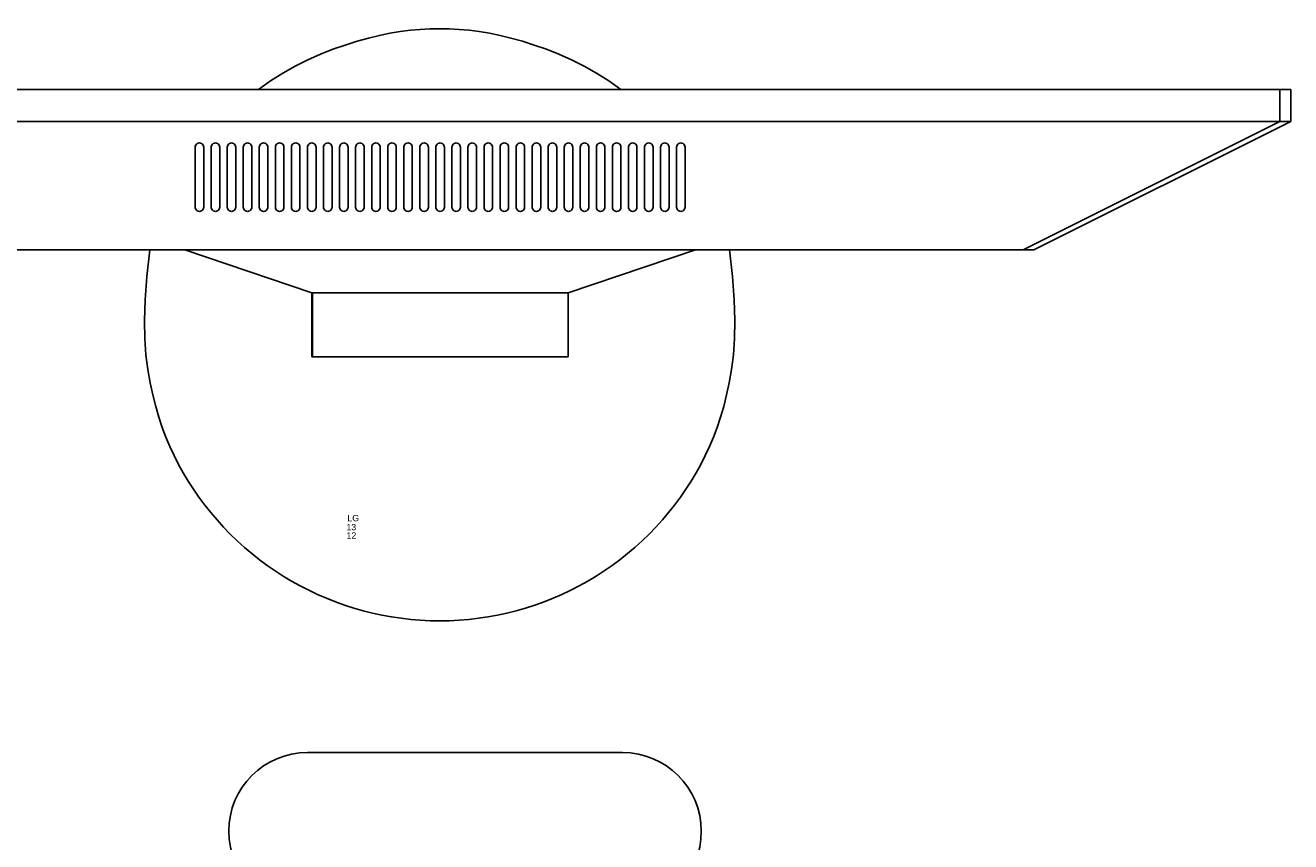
# Model space of a CAD drawing. Header units: inches. Extents: x 38 to 872, y -154 to 346.
# Tile 96 of 99: x 745 to 785, y 210 to 236. Entities that reach past the tile are written whole.
import ezdxf

# ---------------------------------------------------------------- set-up
doc = ezdxf.new("R2010")
doc.units = ezdxf.units.IN
doc.header["$MEASUREMENT"] = 0
doc.layers.add('Edges', color=7, linetype='Continuous')
doc.styles.get("Standard").update_dxf_attribs({"font": 'arial.ttf'})

# ---------------------------------------------------------------- blocks, each defined once
blk = doc.blocks.new('Mesa')
blk.add_lwpolyline([(45.115, 60.723), (35.115, 60.723)])
for centre, start, end in [((35.115, 58.223), 90, 270), ((45.115, 58.223), 270, 90)]:
    blk.add_arc(centre, 2.5, start, end)
for tag, p, flags in [('ID', (4.63, 109.471), 1), ('PC_DISPONIBLES', (4.666, 106.305), 3), ('PC_ACTUALES', (4.642, 104.708), 1)]:
    blk.add_attdef(tag, p, '', height=1, dxfattribs=dict(flags=flags))
blk.add_attdef('POSICION', (4.604, 107.926), '', height=1)
blk = doc.blocks.new('Monitor')
at = {"layer": 'Edges'}
for p, q in [((-3.948, -0.88), (-3.948, 1.157)), ((-3.948, 1.157), (-3.92, 1.157)), ((-3.92, -0.88), (-3.92, 1.157)), ((-3.92, 1.157), (4.192, 1.157)), ((4.192, -0.88), (4.192, 1.157)), ((-7.98, -2.239), (-3.948, -0.88)), ((-3.92, -0.88), (-3.948, -0.88)), ((4.192, -0.88), (-3.92, -0.88)), ((8.235, -2.239), (4.192, -0.88)), ((-9.083, -2.239), (-18.382, -2.239)), ((-7.98, -2.239), (-9.083, -2.239)), ((8.235, -2.239), (-7.98, -2.239)), ((9.31, -2.239), (8.235, -2.239)), ((18.637, -2.239), (9.31, -2.239)), ((18.637, -2.239), (26.788, -6.314)), ((18.637, -2.239), (18.976, -2.239)), ((27.127, -6.314), (18.976, -2.239)), ((-7.645, -3.562), (-7.65, -3.597)), ((-7.65, -3.597), (-7.65, -5.499)), ((-7.645, -3.562), (-7.632, -3.529)), ((-7.61, -3.501), (-7.632, -3.529)), ((-7.582, -3.48), (-7.61, -3.501)), ((-7.549, -3.466), (-7.582, -3.48)), ((-7.514, -3.462), (-7.549, -3.466)), ((-7.479, -3.466), (-7.514, -3.462)), ((-7.446, -3.48), (-7.479, -3.466)), ((-7.418, -3.501), (-7.446, -3.48)), ((-7.397, -3.529), (-7.418, -3.501)), ((-7.383, -3.562), (-7.397, -3.529)), ((-7.378, -3.597), (-7.383, -3.562)), ((-7.378, -5.499), (-7.378, -3.597)), ((-7.141, -3.597), (-7.136, -3.562)), ((-7.141, -5.499), (-7.141, -3.597)), ((-7.136, -3.562), (-7.122, -3.529)), ((-7.122, -3.529), (-7.101, -3.501)), ((-7.101, -3.501), (-7.073, -3.48)), ((-7.073, -3.48), (-7.04, -3.466)), ((-7.04, -3.466), (-7.005, -3.462)), ((-7.005, -3.462), (-6.97, -3.466)), ((-6.97, -3.466), (-6.937, -3.48)), ((-6.937, -3.48), (-6.909, -3.501)), ((-6.909, -3.501), (-6.887, -3.529)), ((-6.887, -3.529), (-6.874, -3.562)), ((-6.874, -3.562), (-6.869, -3.597)), ((-6.869, -3.597), (-6.869, -5.499)), ((-6.631, -3.597), (-6.627, -3.562)), ((-6.631, -5.499), (-6.631, -3.597)), ((-6.627, -3.562), (-6.613, -3.529)), ((-6.613, -3.529), (-6.591, -3.501)), ((-6.591, -3.501), (-6.563, -3.48)), ((-6.563, -3.48), (-6.531, -3.466)), ((-6.531, -3.466), (-6.495, -3.462)), ((-6.495, -3.462), (-6.46, -3.466)), ((-6.46, -3.466), (-6.427, -3.48)), ((-6.427, -3.48), (-6.399, -3.501)), ((-6.399, -3.501), (-6.378, -3.529)), ((-6.378, -3.529), (-6.364, -3.562)), ((-6.364, -3.562), (-6.36, -3.597)), ((-6.36, -3.597), (-6.36, -5.499)), ((-6.122, -3.597), (-6.117, -3.562)), ((-6.122, -3.597), (-6.122, -5.499)), ((-6.117, -3.562), (-6.104, -3.529)), ((-6.104, -3.529), (-6.082, -3.501)), ((-6.082, -3.501), (-6.054, -3.48)), ((-6.054, -3.48), (-6.021, -3.466)), ((-6.021, -3.466), (-5.986, -3.462)), ((-5.986, -3.462), (-5.951, -3.466)), ((-5.951, -3.466), (-5.918, -3.48)), ((-5.918, -3.48), (-5.89, -3.501)), ((-5.89, -3.501), (-5.868, -3.529)), ((-5.868, -3.529), (-5.855, -3.562)), ((-5.855, -3.562), (-5.85, -3.597)), ((-5.85, -3.597), (-5.85, -5.499)), ((-5.612, -3.597), (-5.608, -3.562)), ((-5.612, -3.597), (-5.612, -5.499)), ((-5.608, -3.562), (-5.594, -3.529)), ((-5.594, -3.529), (-5.573, -3.501)), ((-5.573, -3.501), (-5.544, -3.48)), ((-5.544, -3.48), (-5.512, -3.466)), ((-5.512, -3.466), (-5.477, -3.462)), ((-5.477, -3.462), (-5.441, -3.466)), ((-5.441, -3.466), (-5.409, -3.48)), ((-5.409, -3.48), (-5.38, -3.501)), ((-5.38, -3.501), (-5.359, -3.529)), ((-5.359, -3.529), (-5.345, -3.562)), ((-5.345, -3.562), (-5.341, -3.597)), ((-5.341, -3.597), (-5.341, -5.499)), ((-5.103, -3.597), (-5.098, -3.562)), ((-5.103, -3.597), (-5.103, -5.499)), ((-5.085, -3.529), (-5.098, -3.562)), ((-5.063, -3.501), (-5.085, -3.529)), ((-5.035, -3.48), (-5.063, -3.501)), ((-5.002, -3.466), (-5.035, -3.48)), ((-4.967, -3.462), (-5.002, -3.466)), ((-4.932, -3.466), (-4.967, -3.462)), ((-4.899, -3.48), (-4.932, -3.466)), ((-4.871, -3.501), (-4.899, -3.48)), ((-4.849, -3.529), (-4.871, -3.501)), ((-4.836, -3.562), (-4.849, -3.529)), ((-4.831, -3.597), (-4.836, -3.562)), ((-4.831, -5.499), (-4.831, -3.597)), ((-4.589, -3.562), (-4.594, -3.597)), ((-4.594, -3.597), (-4.594, -5.499)), ((-4.575, -3.529), (-4.589, -3.562)), ((-4.554, -3.501), (-4.575, -3.529)), ((-4.526, -3.48), (-4.554, -3.501)), ((-4.493, -3.466), (-4.526, -3.48)), ((-4.458, -3.462), (-4.493, -3.466)), ((-4.423, -3.466), (-4.458, -3.462)), ((-4.39, -3.48), (-4.423, -3.466)), ((-4.362, -3.501), (-4.39, -3.48)), ((-4.34, -3.529), (-4.362, -3.501)), ((-4.326, -3.562), (-4.34, -3.529)), ((-4.322, -3.597), (-4.326, -3.562)), ((-4.322, -5.499), (-4.322, -3.597)), ((-4.079, -3.562), (-4.084, -3.597)), ((-4.084, -3.597), (-4.084, -5.499)), ((-4.066, -3.529), (-4.079, -3.562)), ((-4.044, -3.501), (-4.066, -3.529)), ((-4.016, -3.48), (-4.044, -3.501)), ((-3.983, -3.466), (-4.016, -3.48)), ((-3.948, -3.462), (-3.983, -3.466)), ((-3.913, -3.466), (-3.948, -3.462)), ((-3.88, -3.48), (-3.913, -3.466)), ((-3.852, -3.501), (-3.88, -3.48)), ((-3.831, -3.529), (-3.852, -3.501)), ((-3.817, -3.562), (-3.831, -3.529)), ((-3.812, -3.597), (-3.817, -3.562)), ((-3.812, -5.499), (-3.812, -3.597)), ((-3.57, -3.562), (-3.575, -3.597)), ((-3.575, -3.597), (-3.575, -5.499)), ((-3.556, -3.529), (-3.57, -3.562)), ((-3.535, -3.501), (-3.556, -3.529)), ((-3.507, -3.48), (-3.535, -3.501)), ((-3.474, -3.466), (-3.507, -3.48)), ((-3.439, -3.462), (-3.474, -3.466)), ((-3.404, -3.466), (-3.439, -3.462)), ((-3.371, -3.48), (-3.404, -3.466)), ((-3.343, -3.501), (-3.371, -3.48)), ((-3.321, -3.529), (-3.343, -3.501)), ((-3.308, -3.562), (-3.321, -3.529)), ((-3.303, -3.597), (-3.308, -3.562)), ((-3.303, -5.499), (-3.303, -3.597)), ((-3.065, -3.597), (-3.061, -3.562)), ((-3.065, -3.597), (-3.065, -5.499)), ((-3.061, -3.562), (-3.047, -3.529)), ((-3.047, -3.529), (-3.025, -3.501)), ((-3.025, -3.501), (-2.997, -3.48)), ((-2.997, -3.48), (-2.965, -3.466)), ((-2.965, -3.466), (-2.929, -3.462)), ((-2.929, -3.462), (-2.894, -3.466)), ((-2.894, -3.466), (-2.861, -3.48)), ((-2.861, -3.48), (-2.833, -3.501)), ((-2.833, -3.501), (-2.812, -3.529)), ((-2.812, -3.529), (-2.798, -3.562)), ((-2.798, -3.562), (-2.794, -3.597)), ((-2.794, -3.597), (-2.794, -5.499)), ((-2.556, -3.597), (-2.551, -3.562)), ((-2.556, -3.597), (-2.556, -5.499)), ((-2.551, -3.562), (-2.538, -3.529)), ((-2.538, -3.529), (-2.516, -3.501)), ((-2.516, -3.501), (-2.488, -3.48)), ((-2.488, -3.48), (-2.455, -3.466)), ((-2.455, -3.466), (-2.42, -3.462)), ((-2.42, -3.462), (-2.385, -3.466)), ((-2.385, -3.466), (-2.352, -3.48)), ((-2.352, -3.48), (-2.324, -3.501)), ((-2.324, -3.501), (-2.302, -3.529)), ((-2.302, -3.529), (-2.289, -3.562)), ((-2.289, -3.562), (-2.284, -3.597)), ((-2.284, -3.597), (-2.284, -5.499)), ((-2.046, -3.597), (-2.042, -3.562)), ((-2.046, -3.597), (-2.046, -5.499)), ((-2.042, -3.562), (-2.028, -3.529)), ((-2.028, -3.529), (-2.007, -3.501)), ((-2.007, -3.501), (-1.978, -3.48)), ((-1.978, -3.48), (-1.946, -3.466)), ((-1.946, -3.466), (-1.91, -3.462)), ((-1.91, -3.462), (-1.875, -3.466)), ((-1.875, -3.466), (-1.843, -3.48)), ((-1.843, -3.48), (-1.814, -3.501)), ((-1.814, -3.501), (-1.793, -3.529)), ((-1.793, -3.529), (-1.779, -3.562)), ((-1.779, -3.562), (-1.775, -3.597)), ((-1.775, -3.597), (-1.775, -5.499)), ((-1.532, -3.562), (-1.537, -3.597)), ((-1.537, -3.597), (-1.537, -5.499)), ((-1.519, -3.529), (-1.532, -3.562)), ((-1.497, -3.501), (-1.519, -3.529)), ((-1.469, -3.48), (-1.497, -3.501)), ((-1.436, -3.466), (-1.469, -3.48)), ((-1.401, -3.462), (-1.436, -3.466)), ((-1.366, -3.466), (-1.401, -3.462)), ((-1.333, -3.48), (-1.366, -3.466)), ((-1.305, -3.501), (-1.333, -3.48)), ((-1.283, -3.529), (-1.305, -3.501)), ((-1.27, -3.562), (-1.283, -3.529)), ((-1.265, -3.597), (-1.27, -3.562)), ((-1.265, -5.499), (-1.265, -3.597)), ((-1.023, -3.562), (-1.027, -3.597)), ((-1.027, -3.597), (-1.027, -5.499)), ((-1.009, -3.529), (-1.023, -3.562)), ((-0.988, -3.501), (-1.009, -3.529)), ((-0.96, -3.48), (-0.988, -3.501)), ((-0.927, -3.466), (-0.96, -3.48)), ((-0.892, -3.462), (-0.927, -3.466)), ((-0.856, -3.466), (-0.892, -3.462)), ((-0.824, -3.48), (-0.856, -3.466)), ((-0.796, -3.501), (-0.824, -3.48)), ((-0.774, -3.529), (-0.796, -3.501)), ((-0.76, -3.562), (-0.774, -3.529)), ((-0.756, -3.597), (-0.76, -3.562)), ((-0.756, -5.499), (-0.756, -3.597)), ((-0.513, -3.562), (-0.518, -3.597)), ((-0.518, -3.597), (-0.518, -5.499)), ((-0.5, -3.529), (-0.513, -3.562)), ((-0.478, -3.501), (-0.5, -3.529)), ((-0.45, -3.48), (-0.478, -3.501)), ((-0.417, -3.466), (-0.45, -3.48)), ((-0.382, -3.462), (-0.417, -3.466)), ((-0.347, -3.466), (-0.382, -3.462)), ((-0.314, -3.48), (-0.347, -3.466)), ((-0.286, -3.501), (-0.314, -3.48)), ((-0.265, -3.529), (-0.286, -3.501)), ((-0.251, -3.562), (-0.265, -3.529)), ((-0.246, -3.597), (-0.251, -3.562)), ((-0.246, -5.499), (-0.246, -3.597)), ((-0.009, -3.597), (-0.004, -3.562)), ((-0.009, -3.597), (-0.009, -5.499)), ((-0.004, -3.562), (0.01, -3.529)), ((0.01, -3.529), (0.031, -3.501)), ((0.031, -3.501), (0.059, -3.48)), ((0.059, -3.48), (0.092, -3.466)), ((0.092, -3.466), (0.127, -3.462)), ((0.127, -3.462), (0.162, -3.466)), ((0.162, -3.466), (0.195, -3.48)), ((0.195, -3.48), (0.223, -3.501)), ((0.223, -3.501), (0.245, -3.529)), ((0.245, -3.529), (0.258, -3.562)), ((0.258, -3.562), (0.263, -3.597)), ((0.263, -3.597), (0.263, -5.499)), ((0.501, -3.597), (0.505, -3.562)), ((0.501, -3.597), (0.501, -5.499)), ((0.519, -3.529), (0.505, -3.562)), ((0.541, -3.501), (0.519, -3.529)), ((0.569, -3.48), (0.541, -3.501)), ((0.602, -3.466), (0.569, -3.48)), ((0.637, -3.462), (0.602, -3.466)), ((0.672, -3.466), (0.637, -3.462)), ((0.705, -3.48), (0.672, -3.466)), ((0.733, -3.501), (0.705, -3.48)), ((0.754, -3.529), (0.733, -3.501)), ((0.768, -3.562), (0.754, -3.529)), ((0.773, -3.597), (0.768, -3.562)), ((0.773, -5.499), (0.773, -3.597)), ((1.015, -3.562), (1.01, -3.597)), ((1.01, -3.597), (1.01, -5.499)), ((1.028, -3.529), (1.015, -3.562)), ((1.05, -3.501), (1.028, -3.529)), ((1.078, -3.48), (1.05, -3.501)), ((1.111, -3.466), (1.078, -3.48)), ((1.146, -3.462), (1.111, -3.466)), ((1.181, -3.466), (1.146, -3.462)), ((1.214, -3.48), (1.181, -3.466)), ((1.242, -3.501), (1.214, -3.48)), ((1.264, -3.529), (1.242, -3.501)), ((1.277, -3.562), (1.264, -3.529)), ((1.282, -3.597), (1.277, -3.562)), ((1.282, -5.499), (1.282, -3.597)), ((1.524, -3.562), (1.52, -3.597)), ((1.52, -3.597), (1.52, -5.499)), ((1.538, -3.529), (1.524, -3.562)), ((1.559, -3.501), (1.538, -3.529)), ((1.588, -3.48), (1.559, -3.501)), ((1.62, -3.466), (1.588, -3.48)), ((1.656, -3.462), (1.62, -3.466)), ((1.691, -3.466), (1.656, -3.462)), ((1.723, -3.48), (1.691, -3.466)), ((1.752, -3.501), (1.723, -3.48)), ((1.773, -3.529), (1.752, -3.501)), ((1.787, -3.562), (1.773, -3.529)), ((1.791, -3.597), (1.787, -3.562)), ((1.791, -5.499), (1.791, -3.597)), ((2.034, -3.562), (2.029, -3.597)), ((2.029, -3.597), (2.029, -5.499)), ((2.047, -3.529), (2.034, -3.562)), ((2.069, -3.501), (2.047, -3.529)), ((2.097, -3.48), (2.069, -3.501)), ((2.13, -3.466), (2.097, -3.48)), ((2.165, -3.462), (2.13, -3.466)), ((2.2, -3.466), (2.165, -3.462)), ((2.233, -3.48), (2.2, -3.466)), ((2.261, -3.501), (2.233, -3.48)), ((2.283, -3.529), (2.261, -3.501)), ((2.296, -3.562), (2.283, -3.529)), ((2.301, -3.597), (2.296, -3.562)), ((2.301, -5.499), (2.301, -3.597)), ((2.543, -3.562), (2.539, -3.597)), ((2.539, -3.597), (2.539, -5.499)), ((2.557, -3.529), (2.543, -3.562)), ((2.578, -3.501), (2.557, -3.529)), ((2.606, -3.48), (2.578, -3.501)), ((2.639, -3.466), (2.606, -3.48)), ((2.674, -3.462), (2.639, -3.466)), ((2.71, -3.466), (2.674, -3.462)), ((2.742, -3.48), (2.71, -3.466)), ((2.77, -3.501), (2.742, -3.48)), ((2.792, -3.529), (2.77, -3.501)), ((2.806, -3.562), (2.792, -3.529)), ((2.81, -3.597), (2.806, -3.562)), ((2.81, -5.499), (2.81, -3.597)), ((3.053, -3.562), (3.048, -3.597)), ((3.048, -3.597), (3.048, -5.499)), ((3.053, -3.562), (3.066, -3.529)), ((3.066, -3.529), (3.088, -3.501)), ((3.088, -3.501), (3.116, -3.48)), ((3.116, -3.48), (3.149, -3.466)), ((3.149, -3.466), (3.184, -3.462)), ((3.184, -3.462), (3.219, -3.466)), ((3.219, -3.466), (3.252, -3.48)), ((3.28, -3.501), (3.252, -3.48)), ((3.301, -3.529), (3.28, -3.501)), ((3.315, -3.562), (3.301, -3.529)), ((3.32, -3.597), (3.315, -3.562)), ((3.32, -5.499), (3.32, -3.597)), ((3.562, -3.562), (3.557, -3.597)), ((3.557, -3.597), (3.557, -5.499)), ((3.576, -3.529), (3.562, -3.562)), ((3.597, -3.501), (3.576, -3.529)), ((3.625, -3.48), (3.597, -3.501)), ((3.658, -3.466), (3.625, -3.48)), ((3.693, -3.462), (3.658, -3.466)), ((3.728, -3.466), (3.693, -3.462)), ((3.761, -3.48), (3.728, -3.466)), ((3.789, -3.501), (3.761, -3.48)), ((3.811, -3.529), (3.789, -3.501)), ((3.825, -3.562), (3.811, -3.529)), ((3.829, -3.597), (3.825, -3.562)), ((3.829, -5.499), (3.829, -3.597)), ((4.071, -3.562), (4.067, -3.597)), ((4.067, -3.597), (4.067, -5.499)), ((4.085, -3.529), (4.071, -3.562)), ((4.107, -3.501), (4.085, -3.529)), ((4.135, -3.48), (4.107, -3.501)), ((4.168, -3.466), (4.135, -3.48)), ((4.203, -3.462), (4.168, -3.466)), ((4.238, -3.466), (4.203, -3.462)), ((4.271, -3.48), (4.238, -3.466)), ((4.299, -3.501), (4.271, -3.48)), ((4.32, -3.529), (4.299, -3.501)), ((4.334, -3.562), (4.32, -3.529)), ((4.339, -3.597), (4.334, -3.562)), ((4.339, -5.499), (4.339, -3.597)), ((4.581, -3.562), (4.576, -3.597)), ((4.576, -3.597), (4.576, -5.499)), ((4.595, -3.529), (4.581, -3.562)), ((4.616, -3.501), (4.595, -3.529)), ((4.644, -3.48), (4.616, -3.501)), ((4.677, -3.466), (4.644, -3.48)), ((4.712, -3.462), (4.677, -3.466)), ((4.747, -3.466), (4.712, -3.462)), ((4.78, -3.48), (4.747, -3.466)), ((4.808, -3.501), (4.78, -3.48)), ((4.83, -3.529), (4.808, -3.501)), ((4.843, -3.562), (4.83, -3.529)), ((4.848, -3.597), (4.843, -3.562)), ((4.848, -5.499), (4.848, -3.597)), ((5.086, -3.597), (5.09, -3.562)), ((5.086, -3.597), (5.086, -5.499)), ((5.104, -3.529), (5.09, -3.562)), ((5.126, -3.501), (5.104, -3.529)), ((5.154, -3.48), (5.126, -3.501)), ((5.186, -3.466), (5.154, -3.48)), ((5.222, -3.462), (5.186, -3.466)), ((5.257, -3.466), (5.222, -3.462)), ((5.29, -3.48), (5.257, -3.466)), ((5.318, -3.501), (5.29, -3.48)), ((5.339, -3.529), (5.318, -3.501)), ((5.353, -3.562), (5.339, -3.529)), ((5.357, -3.597), (5.353, -3.562)), ((5.357, -5.499), (5.357, -3.597)), ((5.6, -3.562), (5.595, -3.597)), ((5.595, -3.597), (5.595, -5.499)), ((5.613, -3.529), (5.6, -3.562)), ((5.635, -3.501), (5.613, -3.529)), ((5.663, -3.48), (5.635, -3.501)), ((5.696, -3.466), (5.663, -3.48)), ((5.731, -3.462), (5.696, -3.466)), ((5.766, -3.466), (5.731, -3.462)), ((5.799, -3.48), (5.766, -3.466)), ((5.827, -3.501), (5.799, -3.48)), ((5.849, -3.529), (5.827, -3.501)), ((5.862, -3.562), (5.849, -3.529)), ((5.867, -3.597), (5.862, -3.562)), ((5.867, -5.499), (5.867, -3.597)), ((6.109, -3.562), (6.105, -3.597)), ((6.105, -3.597), (6.105, -5.499)), ((6.123, -3.529), (6.109, -3.562)), ((6.144, -3.501), (6.123, -3.529)), ((6.173, -3.48), (6.144, -3.501)), ((6.205, -3.466), (6.173, -3.48)), ((6.24, -3.462), (6.205, -3.466)), ((6.276, -3.466), (6.24, -3.462)), ((6.308, -3.48), (6.276, -3.466)), ((6.337, -3.501), (6.308, -3.48)), ((6.358, -3.529), (6.337, -3.501)), ((6.372, -3.562), (6.358, -3.529)), ((6.376, -3.597), (6.372, -3.562)), ((6.376, -5.499), (6.376, -3.597)), ((6.614, -3.597), (6.619, -3.562)), ((6.614, -3.597), (6.614, -5.499)), ((6.632, -3.529), (6.619, -3.562)), ((6.654, -3.501), (6.632, -3.529)), ((6.682, -3.48), (6.654, -3.501)), ((6.715, -3.466), (6.682, -3.48)), ((6.75, -3.462), (6.715, -3.466)), ((6.785, -3.466), (6.75, -3.462)), ((6.818, -3.48), (6.785, -3.466)), ((6.846, -3.501), (6.818, -3.48)), ((6.868, -3.529), (6.846, -3.501)), ((6.881, -3.562), (6.868, -3.529)), ((6.886, -3.597), (6.881, -3.562)), ((6.886, -5.499), (6.886, -3.597)), ((7.128, -3.562), (7.123, -3.597)), ((7.123, -3.597), (7.123, -5.499)), ((7.142, -3.529), (7.128, -3.562)), ((7.163, -3.501), (7.142, -3.529)), ((7.191, -3.48), (7.163, -3.501)), ((7.224, -3.466), (7.191, -3.48)), ((7.259, -3.462), (7.224, -3.466)), ((7.294, -3.466), (7.259, -3.462)), ((7.327, -3.48), (7.294, -3.466)), ((7.355, -3.501), (7.327, -3.48)), ((7.377, -3.529), (7.355, -3.501)), ((7.391, -3.562), (7.377, -3.529)), ((7.395, -3.597), (7.391, -3.562)), ((7.395, -5.499), (7.395, -3.597)), ((7.638, -3.562), (7.633, -3.597)), ((7.633, -3.597), (7.633, -5.499)), ((7.638, -3.562), (7.651, -3.529)), ((7.651, -3.529), (7.673, -3.501)), ((7.673, -3.501), (7.701, -3.48)), ((7.701, -3.48), (7.734, -3.466)), ((7.769, -3.462), (7.734, -3.466)), ((7.804, -3.466), (7.769, -3.462)), ((7.837, -3.48), (7.804, -3.466)), ((7.865, -3.501), (7.837, -3.48)), ((7.886, -3.529), (7.865, -3.501)), ((7.9, -3.562), (7.886, -3.529)), ((7.905, -3.597), (7.9, -3.562)), ((7.905, -5.499), (7.905, -3.597)), ((-7.65, -5.499), (-7.645, -5.534)), ((-7.645, -5.534), (-7.632, -5.567)), ((-7.632, -5.567), (-7.61, -5.595)), ((-7.61, -5.595), (-7.582, -5.617)), ((-7.582, -5.617), (-7.549, -5.631)), ((-7.479, -5.631), (-7.446, -5.617)), ((-7.446, -5.617), (-7.418, -5.595)), ((-7.418, -5.595), (-7.397, -5.567)), ((-7.397, -5.567), (-7.383, -5.534)), ((-7.383, -5.534), (-7.378, -5.499)), ((-7.136, -5.534), (-7.141, -5.499)), ((-7.122, -5.567), (-7.136, -5.534)), ((-7.101, -5.595), (-7.122, -5.567)), ((-7.073, -5.617), (-7.101, -5.595)), ((-7.04, -5.631), (-7.073, -5.617)), ((-6.937, -5.617), (-6.97, -5.631)), ((-6.909, -5.595), (-6.937, -5.617)), ((-6.887, -5.567), (-6.909, -5.595)), ((-6.874, -5.534), (-6.887, -5.567)), ((-6.869, -5.499), (-6.874, -5.534)), ((-6.627, -5.534), (-6.631, -5.499)), ((-6.613, -5.567), (-6.627, -5.534)), ((-6.591, -5.595), (-6.613, -5.567)), ((-6.563, -5.617), (-6.591, -5.595)), ((-6.531, -5.631), (-6.563, -5.617)), ((-6.427, -5.617), (-6.46, -5.631)), ((-6.399, -5.595), (-6.427, -5.617)), ((-6.378, -5.567), (-6.399, -5.595)), ((-6.364, -5.534), (-6.378, -5.567)), ((-6.36, -5.499), (-6.364, -5.534)), ((-6.117, -5.534), (-6.122, -5.499)), ((-6.104, -5.567), (-6.117, -5.534)), ((-6.082, -5.595), (-6.104, -5.567)), ((-6.054, -5.617), (-6.082, -5.595)), ((-6.021, -5.631), (-6.054, -5.617)), ((-5.918, -5.617), (-5.951, -5.631)), ((-5.89, -5.595), (-5.918, -5.617)), ((-5.868, -5.567), (-5.89, -5.595)), ((-5.855, -5.534), (-5.868, -5.567)), ((-5.85, -5.499), (-5.855, -5.534)), ((-5.608, -5.534), (-5.612, -5.499)), ((-5.594, -5.567), (-5.608, -5.534)), ((-5.573, -5.595), (-5.594, -5.567)), ((-5.544, -5.617), (-5.573, -5.595)), ((-5.512, -5.631), (-5.544, -5.617)), ((-5.409, -5.617), (-5.441, -5.631)), ((-5.38, -5.595), (-5.409, -5.617)), ((-5.359, -5.567), (-5.38, -5.595)), ((-5.345, -5.534), (-5.359, -5.567)), ((-5.341, -5.499), (-5.345, -5.534)), ((-5.098, -5.534), (-5.103, -5.499)), ((-5.098, -5.534), (-5.085, -5.567)), ((-5.085, -5.567), (-5.063, -5.595)), ((-5.035, -5.617), (-5.063, -5.595)), ((-5.002, -5.631), (-5.035, -5.617)), ((-4.932, -5.631), (-4.899, -5.617)), ((-4.899, -5.617), (-4.871, -5.595)), ((-4.871, -5.595), (-4.849, -5.567)), ((-4.849, -5.567), (-4.836, -5.534)), ((-4.836, -5.534), (-4.831, -5.499)), ((-4.594, -5.499), (-4.589, -5.534)), ((-4.589, -5.534), (-4.575, -5.567)), ((-4.575, -5.567), (-4.554, -5.595)), ((-4.554, -5.595), (-4.526, -5.617)), ((-4.526, -5.617), (-4.493, -5.631)), ((-4.423, -5.631), (-4.39, -5.617)), ((-4.39, -5.617), (-4.362, -5.595)), ((-4.362, -5.595), (-4.34, -5.567)), ((-4.34, -5.567), (-4.326, -5.534)), ((-4.326, -5.534), (-4.322, -5.499)), ((-4.084, -5.499), (-4.079, -5.534)), ((-4.079, -5.534), (-4.066, -5.567)), ((-4.066, -5.567), (-4.044, -5.595)), ((-4.044, -5.595), (-4.016, -5.617)), ((-4.016, -5.617), (-3.983, -5.631)), ((-3.913, -5.631), (-3.88, -5.617)), ((-3.88, -5.617), (-3.852, -5.595)), ((-3.852, -5.595), (-3.831, -5.567)), ((-3.831, -5.567), (-3.817, -5.534)), ((-3.817, -5.534), (-3.812, -5.499)), ((-3.575, -5.499), (-3.57, -5.534)), ((-3.57, -5.534), (-3.556, -5.567)), ((-3.556, -5.567), (-3.535, -5.595)), ((-3.535, -5.595), (-3.507, -5.617)), ((-3.507, -5.617), (-3.474, -5.631)), ((-3.404, -5.631), (-3.371, -5.617)), ((-3.371, -5.617), (-3.343, -5.595)), ((-3.343, -5.595), (-3.321, -5.567)), ((-3.321, -5.567), (-3.308, -5.534)), ((-3.308, -5.534), (-3.303, -5.499)), ((-3.061, -5.534), (-3.065, -5.499)), ((-3.047, -5.567), (-3.061, -5.534)), ((-3.025, -5.595), (-3.047, -5.567)), ((-2.997, -5.617), (-3.025, -5.595)), ((-2.965, -5.631), (-2.997, -5.617)), ((-2.861, -5.617), (-2.894, -5.631)), ((-2.833, -5.595), (-2.861, -5.617)), ((-2.812, -5.567), (-2.833, -5.595)), ((-2.798, -5.534), (-2.812, -5.567)), ((-2.794, -5.499), (-2.798, -5.534)), ((-2.551, -5.534), (-2.556, -5.499)), ((-2.538, -5.567), (-2.551, -5.534)), ((-2.516, -5.595), (-2.538, -5.567)), ((-2.488, -5.617), (-2.516, -5.595)), ((-2.455, -5.631), (-2.488, -5.617)), ((-2.352, -5.617), (-2.385, -5.631)), ((-2.324, -5.595), (-2.352, -5.617)), ((-2.302, -5.567), (-2.324, -5.595)), ((-2.289, -5.534), (-2.302, -5.567)), ((-2.284, -5.499), (-2.289, -5.534)), ((-2.042, -5.534), (-2.046, -5.499)), ((-2.028, -5.567), (-2.042, -5.534)), ((-2.007, -5.595), (-2.028, -5.567)), ((-1.978, -5.617), (-2.007, -5.595)), ((-1.946, -5.631), (-1.978, -5.617)), ((-1.843, -5.617), (-1.875, -5.631)), ((-1.814, -5.595), (-1.843, -5.617)), ((-1.793, -5.567), (-1.814, -5.595)), ((-1.779, -5.534), (-1.793, -5.567)), ((-1.775, -5.499), (-1.779, -5.534)), ((-1.537, -5.499), (-1.532, -5.534)), ((-1.532, -5.534), (-1.519, -5.567)), ((-1.519, -5.567), (-1.497, -5.595)), ((-1.497, -5.595), (-1.469, -5.617)), ((-1.469, -5.617), (-1.436, -5.631)), ((-1.366, -5.631), (-1.333, -5.617)), ((-1.333, -5.617), (-1.305, -5.595)), ((-1.305, -5.595), (-1.283, -5.567)), ((-1.283, -5.567), (-1.27, -5.534)), ((-1.27, -5.534), (-1.265, -5.499)), ((-1.027, -5.499), (-1.023, -5.534)), ((-1.023, -5.534), (-1.009, -5.567)), ((-1.009, -5.567), (-0.988, -5.595)), ((-0.988, -5.595), (-0.96, -5.617)), ((-0.96, -5.617), (-0.927, -5.631)), ((-0.856, -5.631), (-0.824, -5.617)), ((-0.824, -5.617), (-0.796, -5.595)), ((-0.796, -5.595), (-0.774, -5.567)), ((-0.774, -5.567), (-0.76, -5.534)), ((-0.76, -5.534), (-0.756, -5.499)), ((-0.518, -5.499), (-0.513, -5.534)), ((-0.513, -5.534), (-0.5, -5.567)), ((-0.5, -5.567), (-0.478, -5.595)), ((-0.478, -5.595), (-0.45, -5.617)), ((-0.45, -5.617), (-0.417, -5.631)), ((-0.347, -5.631), (-0.314, -5.617)), ((-0.314, -5.617), (-0.286, -5.595)), ((-0.286, -5.595), (-0.265, -5.567)), ((-0.265, -5.567), (-0.251, -5.534)), ((-0.251, -5.534), (-0.246, -5.499)), ((-0.004, -5.534), (-0.009, -5.499)), ((0.01, -5.567), (-0.004, -5.534)), ((0.031, -5.595), (0.01, -5.567)), ((0.059, -5.617), (0.031, -5.595)), ((0.092, -5.631), (0.059, -5.617)), ((0.195, -5.617), (0.162, -5.631)), ((0.223, -5.595), (0.195, -5.617)), ((0.245, -5.567), (0.223, -5.595)), ((0.258, -5.534), (0.245, -5.567)), ((0.263, -5.499), (0.258, -5.534)), ((0.501, -5.499), (0.505, -5.534)), ((0.505, -5.534), (0.519, -5.567)), ((0.519, -5.567), (0.541, -5.595)), ((0.541, -5.595), (0.569, -5.617)), ((0.569, -5.617), (0.602, -5.631)), ((0.672, -5.631), (0.705, -5.617)), ((0.705, -5.617), (0.733, -5.595)), ((0.733, -5.595), (0.754, -5.567)), ((0.754, -5.567), (0.768, -5.534)), ((0.768, -5.534), (0.773, -5.499)), ((1.01, -5.499), (1.015, -5.534)), ((1.015, -5.534), (1.028, -5.567)), ((1.028, -5.567), (1.05, -5.595)), ((1.05, -5.595), (1.078, -5.617)), ((1.078, -5.617), (1.111, -5.631)), ((1.181, -5.631), (1.214, -5.617)), ((1.214, -5.617), (1.242, -5.595)), ((1.242, -5.595), (1.264, -5.567)), ((1.264, -5.567), (1.277, -5.534)), ((1.277, -5.534), (1.282, -5.499)), ((1.52, -5.499), (1.524, -5.534)), ((1.524, -5.534), (1.538, -5.567)), ((1.538, -5.567), (1.559, -5.595)), ((1.559, -5.595), (1.588, -5.617)), ((1.588, -5.617), (1.62, -5.631)), ((1.691, -5.631), (1.723, -5.617)), ((1.723, -5.617), (1.752, -5.595)), ((1.752, -5.595), (1.773, -5.567)), ((1.773, -5.567), (1.787, -5.534)), ((1.787, -5.534), (1.791, -5.499)), ((2.029, -5.499), (2.034, -5.534)), ((2.034, -5.534), (2.047, -5.567)), ((2.047, -5.567), (2.069, -5.595)), ((2.069, -5.595), (2.097, -5.617)), ((2.097, -5.617), (2.13, -5.631)), ((2.2, -5.631), (2.233, -5.617)), ((2.233, -5.617), (2.261, -5.595)), ((2.261, -5.595), (2.283, -5.567)), ((2.283, -5.567), (2.296, -5.534)), ((2.296, -5.534), (2.301, -5.499)), ((2.539, -5.499), (2.543, -5.534)), ((2.543, -5.534), (2.557, -5.567)), ((2.557, -5.567), (2.578, -5.595)), ((2.578, -5.595), (2.606, -5.617)), ((2.606, -5.617), (2.639, -5.631)), ((2.71, -5.631), (2.742, -5.617)), ((2.742, -5.617), (2.77, -5.595)), ((2.77, -5.595), (2.792, -5.567)), ((2.792, -5.567), (2.806, -5.534)), ((2.806, -5.534), (2.81, -5.499)), ((3.048, -5.499), (3.053, -5.534)), ((3.053, -5.534), (3.066, -5.567)), ((3.066, -5.567), (3.088, -5.595)), ((3.088, -5.595), (3.116, -5.617)), ((3.116, -5.617), (3.149, -5.631)), ((3.219, -5.631), (3.252, -5.617)), ((3.252, -5.617), (3.28, -5.595)), ((3.28, -5.595), (3.301, -5.567)), ((3.301, -5.567), (3.315, -5.534)), ((3.315, -5.534), (3.32, -5.499)), ((3.557, -5.499), (3.562, -5.534)), ((3.562, -5.534), (3.576, -5.567)), ((3.576, -5.567), (3.597, -5.595)), ((3.597, -5.595), (3.625, -5.617)), ((3.625, -5.617), (3.658, -5.631)), ((3.728, -5.631), (3.761, -5.617)), ((3.761, -5.617), (3.789, -5.595)), ((3.789, -5.595), (3.811, -5.567)), ((3.811, -5.567), (3.825, -5.534)), ((3.825, -5.534), (3.829, -5.499)), ((4.067, -5.499), (4.071, -5.534)), ((4.071, -5.534), (4.085, -5.567)), ((4.085, -5.567), (4.107, -5.595)), ((4.107, -5.595), (4.135, -5.617)), ((4.135, -5.617), (4.168, -5.631)), ((4.238, -5.631), (4.271, -5.617)), ((4.271, -5.617), (4.299, -5.595)), ((4.299, -5.595), (4.32, -5.567)), ((4.32, -5.567), (4.334, -5.534)), ((4.334, -5.534), (4.339, -5.499)), ((4.576, -5.499), (4.581, -5.534)), ((4.581, -5.534), (4.595, -5.567)), ((4.595, -5.567), (4.616, -5.595)), ((4.616, -5.595), (4.644, -5.617)), ((4.644, -5.617), (4.677, -5.631)), ((4.747, -5.631), (4.78, -5.617)), ((4.78, -5.617), (4.808, -5.595)), ((4.808, -5.595), (4.83, -5.567)), ((4.83, -5.567), (4.843, -5.534)), ((4.843, -5.534), (4.848, -5.499)), ((5.09, -5.534), (5.086, -5.499)), ((5.104, -5.567), (5.09, -5.534)), ((5.104, -5.567), (5.126, -5.595)), ((5.126, -5.595), (5.154, -5.617)), ((5.154, -5.617), (5.186, -5.631)), ((5.257, -5.631), (5.29, -5.617)), ((5.29, -5.617), (5.318, -5.595)), ((5.318, -5.595), (5.339, -5.567)), ((5.339, -5.567), (5.353, -5.534)), ((5.353, -5.534), (5.357, -5.499)), ((5.595, -5.499), (5.6, -5.534)), ((5.6, -5.534), (5.613, -5.567)), ((5.613, -5.567), (5.635, -5.595)), ((5.635, -5.595), (5.663, -5.617)), ((5.663, -5.617), (5.696, -5.631)), ((5.766, -5.631), (5.799, -5.617)), ((5.799, -5.617), (5.827, -5.595)), ((5.827, -5.595), (5.849, -5.567)), ((5.849, -5.567), (5.862, -5.534)), ((5.862, -5.534), (5.867, -5.499)), ((6.105, -5.499), (6.109, -5.534)), ((6.109, -5.534), (6.123, -5.567)), ((6.123, -5.567), (6.144, -5.595)), ((6.144, -5.595), (6.173, -5.617)), ((6.173, -5.617), (6.205, -5.631)), ((6.276, -5.631), (6.308, -5.617)), ((6.308, -5.617), (6.337, -5.595)), ((6.337, -5.595), (6.358, -5.567)), ((6.358, -5.567), (6.372, -5.534)), ((6.372, -5.534), (6.376, -5.499)), ((6.619, -5.534), (6.614, -5.499)), ((6.632, -5.567), (6.619, -5.534)), ((6.654, -5.595), (6.632, -5.567)), ((6.682, -5.617), (6.654, -5.595)), ((6.715, -5.631), (6.682, -5.617)), ((6.818, -5.617), (6.785, -5.631)), ((6.846, -5.595), (6.818, -5.617)), ((6.846, -5.595), (6.868, -5.567)), ((6.868, -5.567), (6.881, -5.534)), ((6.881, -5.534), (6.886, -5.499)), ((7.123, -5.499), (7.128, -5.534)), ((7.128, -5.534), (7.142, -5.567)), ((7.142, -5.567), (7.163, -5.595)), ((7.163, -5.595), (7.191, -5.617)), ((7.191, -5.617), (7.224, -5.631)), ((7.294, -5.631), (7.327, -5.617)), ((7.327, -5.617), (7.355, -5.595)), ((7.355, -5.595), (7.377, -5.567)), ((7.377, -5.567), (7.391, -5.534)), ((7.391, -5.534), (7.395, -5.499)), ((7.633, -5.499), (7.638, -5.534)), ((7.638, -5.534), (7.651, -5.567)), ((7.651, -5.567), (7.673, -5.595)), ((7.673, -5.595), (7.701, -5.617)), ((7.701, -5.617), (7.734, -5.631)), ((7.804, -5.631), (7.837, -5.617)), ((7.837, -5.617), (7.865, -5.595)), ((7.865, -5.595), (7.886, -5.567)), ((7.886, -5.567), (7.9, -5.534)), ((7.9, -5.534), (7.905, -5.499)), ((-7.549, -5.631), (-7.514, -5.635)), ((-7.514, -5.635), (-7.479, -5.631)), ((-7.005, -5.635), (-7.04, -5.631)), ((-6.97, -5.631), (-7.005, -5.635)), ((-6.495, -5.635), (-6.531, -5.631)), ((-6.46, -5.631), (-6.495, -5.635)), ((-5.986, -5.635), (-6.021, -5.631)), ((-5.951, -5.631), (-5.986, -5.635)), ((-5.477, -5.635), (-5.512, -5.631)), ((-5.441, -5.631), (-5.477, -5.635)), ((-5.002, -5.631), (-4.967, -5.635)), ((-4.967, -5.635), (-4.932, -5.631)), ((-4.493, -5.631), (-4.458, -5.635)), ((-4.458, -5.635), (-4.423, -5.631)), ((-3.983, -5.631), (-3.948, -5.635)), ((-3.948, -5.635), (-3.913, -5.631)), ((-3.474, -5.631), (-3.439, -5.635)), ((-3.439, -5.635), (-3.404, -5.631)), ((-2.929, -5.635), (-2.965, -5.631)), ((-2.894, -5.631), (-2.929, -5.635)), ((-2.42, -5.635), (-2.455, -5.631)), ((-2.385, -5.631), (-2.42, -5.635)), ((-1.91, -5.635), (-1.946, -5.631)), ((-1.875, -5.631), (-1.91, -5.635)), ((-1.436, -5.631), (-1.401, -5.635)), ((-1.401, -5.635), (-1.366, -5.631)), ((-0.927, -5.631), (-0.892, -5.635)), ((-0.892, -5.635), (-0.856, -5.631)), ((-0.417, -5.631), (-0.382, -5.635)), ((-0.382, -5.635), (-0.347, -5.631)), ((0.127, -5.635), (0.092, -5.631)), ((0.162, -5.631), (0.127, -5.635)), ((0.602, -5.631), (0.637, -5.635)), ((0.637, -5.635), (0.672, -5.631)), ((1.111, -5.631), (1.146, -5.635)), ((1.146, -5.635), (1.181, -5.631)), ((1.62, -5.631), (1.656, -5.635)), ((1.656, -5.635), (1.691, -5.631)), ((2.13, -5.631), (2.165, -5.635)), ((2.165, -5.635), (2.2, -5.631)), ((2.639, -5.631), (2.674, -5.635)), ((2.674, -5.635), (2.71, -5.631)), ((3.149, -5.631), (3.184, -5.635)), ((3.184, -5.635), (3.219, -5.631)), ((3.658, -5.631), (3.693, -5.635)), ((3.693, -5.635), (3.728, -5.631)), ((4.168, -5.631), (4.203, -5.635)), ((4.203, -5.635), (4.238, -5.631)), ((4.677, -5.631), (4.712, -5.635)), ((4.712, -5.635), (4.747, -5.631)), ((5.186, -5.631), (5.222, -5.635)), ((5.222, -5.635), (5.257, -5.631)), ((5.696, -5.631), (5.731, -5.635)), ((5.731, -5.635), (5.766, -5.631)), ((6.205, -5.631), (6.24, -5.635)), ((6.24, -5.635), (6.276, -5.631)), ((6.75, -5.635), (6.715, -5.631)), ((6.785, -5.631), (6.75, -5.635)), ((7.224, -5.631), (7.259, -5.635)), ((7.259, -5.635), (7.294, -5.631)), ((7.734, -5.631), (7.769, -5.635)), ((7.769, -5.635), (7.804, -5.631)), ((-26.533, -6.314), (26.788, -6.314)), ((26.788, -7.333), (26.788, -6.314)), ((26.788, -6.314), (27.127, -6.314)), ((27.127, -7.333), (27.127, -6.314)), ((-5.637, -7.333), (-26.533, -7.333)), ((-5.637, -7.333), (5.863, -7.333)), ((5.863, -7.333), (26.788, -7.333)), ((26.788, -7.333), (27.127, -7.333))]:
    blk.add_line(p, q, dxfattribs=at)
for points in [[(9.31, -2.239), (9.406, -1.399), (9.462, -0.657), (9.482, 0), (9.473, 0.581), (9.437, 1.098), (9.38, 1.56), (9.307, 1.98), (9.221, 2.367), (9.128, 2.73), (9.027, 3.074), (8.919, 3.4), (8.802, 3.711), (8.678, 4.008), (8.545, 4.293), (8.405, 4.57), (8.255, 4.839), (8.097, 5.103), (7.93, 5.362), (7.755, 5.614), (7.572, 5.862), (7.381, 6.103), (7.182, 6.337), (6.975, 6.565), (6.761, 6.786), (6.54, 7), (6.312, 7.207), (6.077, 7.406), (5.836, 7.597), (5.589, 7.78), (5.336, 7.955), (5.078, 8.122), (4.814, 8.28), (4.545, 8.43), (4.271, 8.57), (3.993, 8.702), (3.711, 8.824), (3.425, 8.937), (3.135, 9.041), (2.842, 9.135), (2.546, 9.22), (2.248, 9.294), (1.947, 9.359), (1.645, 9.414), (1.34, 9.459), (1.035, 9.494), (0.728, 9.52), (0.421, 9.535), (0.113, 9.54), (-0.194, 9.535), (-0.502, 9.52), (-0.808, 9.494), (-1.114, 9.459), (-1.418, 9.414), (-1.721, 9.359), (-2.022, 9.294), (-2.32, 9.22), (-2.616, 9.135), (-2.909, 9.041), (-3.198, 8.937), (-3.485, 8.824), (-3.767, 8.702), (-4.045, 8.57), (-4.319, 8.43), (-4.587, 8.28), (-4.851, 8.122), (-5.11, 7.955), (-5.363, 7.78), (-5.61, 7.597), (-5.851, 7.406), (-6.086, 7.207), (-6.314, 7), (-6.535, 6.786), (-6.749, 6.565), (-6.955, 6.337), (-7.154, 6.103), (-7.345, 5.862), (-7.529, 5.614), (-7.704, 5.362), (-7.87, 5.103), (-8.029, 4.839), (-8.178, 4.57), (-8.319, 4.293), (-8.452, 4.008), (-8.576, 3.711), (-8.692, 3.4), (-8.801, 3.074), (-8.901, 2.73), (-8.995, 2.367), (-9.08, 1.98), (-9.154, 1.56), (-9.211, 1.098), (-9.246, 0.581), (-9.256, 0), (-9.235, -0.657), (-9.179, -1.399), (-9.083, -2.239)], [(-5.637, -7.333), (-5.257, -7.606), (-4.867, -7.854), (-4.47, -8.076), (-4.07, -8.275), (-3.67, -8.453), (-3.275, -8.609), (-2.887, -8.745), (-2.511, -8.863), (-2.15, -8.964), (-1.802, -9.049), (-1.465, -9.118), (-1.138, -9.173), (-0.818, -9.213), (-0.505, -9.242), (-0.195, -9.258), (0.113, -9.263), (0.421, -9.258), (0.731, -9.242), (1.045, -9.213), (1.364, -9.173), (1.691, -9.118), (2.028, -9.049), (2.376, -8.964), (2.738, -8.863), (3.113, -8.745), (3.501, -8.609), (3.896, -8.453), (4.296, -8.275), (4.696, -8.076), (5.093, -7.854), (5.484, -7.606), (5.863, -7.333)]]:
    blk.add_lwpolyline(points, dxfattribs=at)
for tag, p in [('PUESTO', (-2.849, 6.664)), ('ID', (-2.845, 6.929)), ('MARCA', (-2.82, 6.376))]:
    blk.add_attdef(tag, p, '', height=0.2)
at = {"flags": 9}
blk.add_attdef('TIEMPO_DE_USO', (-2.848, 6.11), '', height=0.2, dxfattribs=at)

msp = doc.modelspace()

# ---------------------------------------------------------------- block references
msp.add_blockref('Mesa', (718.914, 152.507))
ref = msp.add_blockref('Monitor', (758.112, 226.951), dxfattribs=dict(xscale=-1, rotation=180))
ref.add_attrib('ID', '12', (755.267, 220.022), dxfattribs={"height": 0.2})
ref.add_attrib('PUESTO', '13', (755.263, 220.287), dxfattribs={"height": 0.2})
ref.add_attrib('MARCA', 'LG', (755.293, 220.575), dxfattribs={"height": 0.2})

doc.saveas('drawing.dxf')
